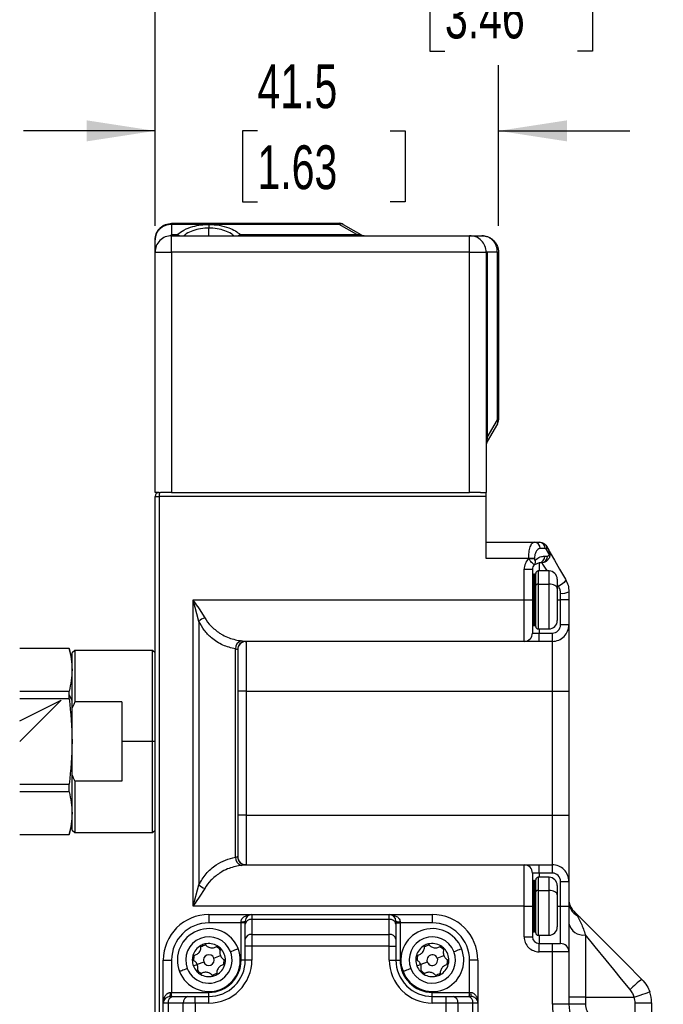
# Model space of a CAD drawing. Header units: millimetres. Extents: x 0 to 699, y 0 to 540.
# Tile 11 of 54: x 98 to 176, y 232 to 351. Entities that reach past the tile are written whole.
import ezdxf

# ---------------------------------------------------------------- set-up
doc = ezdxf.new("R2010")
doc.units = ezdxf.units.MM
doc.header["$LTSCALE"] = 2.5
doc.layers.add('DIMENSIONS', color=140, linetype='Continuous', lineweight=25)
doc.styles.add('SLDTEXTSTYLE0', font='TXT', dxfattribs={"width": 0.7})
doc.dimstyles.new('SLDDIMSTYLE0', dxfattribs={"dimtxt": 5.39502, "dimasz": 8.255, "dimexe": 0, "dimexo": 0.0625, "dimgap": 1.348755, "dimtad": 0, "dimtih": 1, "dimtoh": 1, "dimdec": 1, "dimrnd": 1e-09, "dimzin": 4, "dimdsep": 46, "dimtxsty": 'SLDTEXTSTYLE0', "dimsah": 1, "dimcen": 0.09, "dimadec": 0, "dimazin": 1, "dimtfac": 1, "dimtdec": 1, "dimtofl": 0, "dimtmove": 0, "dimatfit": 3, "dimfxl": 0, "dimfrac": 2, "dimtolj": 1, "dimtzin": 12, "dimarcsym": 0})
doc.dimstyles.new('SLDDIMSTYLE1', dxfattribs={"dimtxt": 5.39502, "dimasz": 8.255, "dimexe": 0, "dimexo": 0.0625, "dimgap": 1.348755, "dimtad": 0, "dimtih": 1, "dimtoh": 1, "dimdec": 1, "dimrnd": 1e-09, "dimzin": 12, "dimdsep": 46, "dimtxsty": 'SLDTEXTSTYLE0', "dimsah": 1, "dimcen": 0.09, "dimadec": 0, "dimazin": 3, "dimtfac": 1, "dimtdec": 1, "dimtofl": 0, "dimtmove": 0, "dimatfit": 3, "dimfxl": 0, "dimfrac": 2, "dimtolj": 1, "dimtzin": 12, "dimarcsym": 0})
doc.dimstyles.new('SLDDIMSTYLE3', dxfattribs={"dimtxt": 5.39502, "dimasz": 8.255, "dimexe": 0, "dimexo": 0.0625, "dimgap": 1.348755, "dimtad": 0, "dimtih": 1, "dimtoh": 1, "dimdec": 1, "dimrnd": 1e-09, "dimzin": 12, "dimdsep": 46, "dimtxsty": 'SLDTEXTSTYLE0', "dimsah": 1, "dimcen": 0.09, "dimadec": 0, "dimazin": 3, "dimtfac": 1, "dimtdec": 1, "dimtmove": 0, "dimatfit": 0, "dimfxl": 0, "dimfrac": 2, "dimtolj": 1, "dimtzin": 12, "dimarcsym": 0})

# ---------------------------------------------------------------- blocks, each defined once
blk = doc.blocks.new('_D_8')
at = {"layer": 'DIMENSIONS'}
for p, q in [((114.12, 326.46), (114.12, 364.1)), ((202.12, 128.96), (202.12, 364.1)), ((114.12, 356.17), (141.84, 356.17)), ((149.15, 356.17), (147.33, 356.17)), ((147.33, 356.17), (147.33, 347.59)), ((165.18, 356.17), (166.99, 356.17)), ((166.99, 356.17), (166.99, 347.59)), ((202.12, 356.17), (172.49, 356.17)), ((147.33, 347.59), (149.15, 347.59)), ((166.99, 347.59), (165.18, 347.59))]:
    blk.add_line(p, q, dxfattribs=at)
for points in [[(114.12, 356.17), (122.38, 354.9), (122.38, 357.44)], [(202.12, 356.17), (193.87, 357.44), (193.87, 354.9)]]:
    blk.add_solid(points, dxfattribs=at)
at = {"layer": 'DIMENSIONS', "char_height": 5.292, "attachment_point": 1, "style": 'SLDTEXTSTYLE0'}
for s, insert in [('88.0', (149.15, 364.2)), ('3.46', (149.15, 354.41))]:
    blk.add_mtext(s, dxfattribs=dict(at, insert=insert))
blk = doc.blocks.new('_D_9')
at = {"layer": 'DIMENSIONS'}
for p, q in [((57.05, 267.36), (57.05, 384.31)), ((202.12, 128.96), (202.12, 384.31)), ((82.22, 372.84), (85.75, 379.9)), ((85.75, 379.9), (87.52, 376.37)), ((57.05, 376.37), (80.46, 376.37)), ((80.46, 376.37), (82.22, 372.84)), ((87.52, 376.37), (110.15, 376.37)), ((117.46, 376.37), (115.65, 376.37)), ((115.65, 376.37), (115.65, 367.79)), ((133.5, 376.37), (135.31, 376.37)), ((135.31, 376.37), (135.31, 367.79)), ((202.12, 376.37), (140.81, 376.37)), ((115.65, 367.79), (117.46, 367.79)), ((135.31, 367.79), (133.5, 367.79))]:
    blk.add_line(p, q, dxfattribs=at)
for points in [[(57.05, 376.37), (65.31, 375.1), (65.31, 377.64)], [(202.12, 376.37), (193.87, 377.64), (193.87, 375.1)]]:
    blk.add_solid(points, dxfattribs=at)
at = {"layer": 'DIMENSIONS', "char_height": 5.292, "attachment_point": 1, "style": 'SLDTEXTSTYLE0'}
for s, insert in [('187.6', (115.22, 384.4)), ('7.39', (117.46, 374.62))]:
    blk.add_mtext(s, dxfattribs=dict(at, insert=insert))
blk = doc.blocks.new('_D_10')
at = {"layer": 'DIMENSIONS'}
for p, q in [((114.12, 326.46), (114.12, 345.89)), ((155.62, 326.46), (155.62, 345.89)), ((114.12, 337.95), (98.25, 337.95)), ((126.5, 337.95), (124.69, 337.95)), ((124.69, 337.95), (124.69, 329.38)), ((142.53, 337.95), (144.35, 337.95)), ((144.35, 337.95), (144.35, 329.38)), ((155.62, 337.95), (171.5, 337.95)), ((124.69, 329.38), (126.5, 329.38)), ((144.35, 329.38), (142.53, 329.38))]:
    blk.add_line(p, q, dxfattribs=at)
for points in [[(114.12, 337.95), (105.87, 339.22), (105.87, 336.68)], [(155.62, 337.95), (163.88, 336.68), (163.88, 339.22)]]:
    blk.add_solid(points, dxfattribs=at)
at = {"layer": 'DIMENSIONS', "char_height": 5.292, "attachment_point": 1, "style": 'SLDTEXTSTYLE0'}
for s, insert in [('41.5', (126.5, 345.98)), ('1.63', (126.5, 336.2))]:
    blk.add_mtext(s, dxfattribs=dict(at, insert=insert))
blk = doc.blocks.new('_D_11')
at = {"layer": 'DIMENSIONS'}
for p, q in [((57.05, 267.36), (57.05, 364.1)), ((114.12, 326.46), (114.12, 364.1)), ((81.8, 352.64), (85.32, 359.69)), ((85.32, 359.69), (87.09, 356.17)), ((29.6, 356.17), (27.79, 356.17)), ((27.79, 356.17), (27.79, 347.59)), ((45.64, 356.17), (47.45, 356.17)), ((47.45, 356.17), (47.45, 347.59)), ((57.05, 356.17), (52.95, 356.17)), ((57.05, 356.17), (80.03, 356.17)), ((80.03, 356.17), (81.8, 352.64)), ((87.09, 356.17), (114.12, 356.17)), ((27.79, 347.59), (29.6, 347.59)), ((47.45, 347.59), (45.64, 347.59))]:
    blk.add_line(p, q, dxfattribs=at)
for points in [[(57.05, 356.17), (65.31, 354.9), (65.31, 357.44)], [(114.12, 356.17), (105.87, 357.44), (105.87, 354.9)]]:
    blk.add_solid(points, dxfattribs=at)
at = {"layer": 'DIMENSIONS', "char_height": 5.292, "attachment_point": 1, "style": 'SLDTEXTSTYLE0'}
for s, insert in [('99.6', (29.6, 364.2)), ('3.92', (29.6, 354.41))]:
    blk.add_mtext(s, dxfattribs=dict(at, insert=insert))

msp = doc.modelspace()

# ---------------------------------------------------------------- linework, layer by layer
for p, q in [((116.124041, 326.784537), (116.124041, 326.650561)), ((116.124041, 326.784537), (136.356092, 326.784537)), ((116.124041, 326.650561), (116.124041, 325.41851)), ((136.356092, 326.650561), (116.124041, 326.650561)), ((120.624041, 326.640204), (120.624041, 326.207192)), ((120.624041, 325.284542), (120.624041, 326.207192)), ((136.356092, 326.784537), (136.356092, 326.650561)), ((138.490067, 325.41851), (136.356092, 326.650561)), ((136.856092, 326.650561), (138.990066, 325.41851)), ((114.124041, 323.284537), (114.124041, 324.784541)), ((116.124041, 325.284542), (116.124041, 325.41851)), ((116.124041, 325.41851), (116.807411, 325.41851)), ((116.124041, 323.284537), (116.124041, 325.284542)), ((116.124041, 325.284542), (152.124041, 325.284542)), ((124.440671, 325.41851), (138.490067, 325.41851)), ((138.490067, 325.41851), (138.490067, 325.284542)), ((152.124041, 323.284537), (152.124041, 325.284542)), ((152.124041, 325.284542), (153.62404, 325.284542)), ((114.124041, 323.284537), (116.124041, 323.284537)), ((114.124041, 294.284538), (114.124041, 323.284537)), ((152.124041, 323.284537), (116.124041, 323.284537)), ((116.124041, 323.284537), (116.124041, 294.284538)), ((152.124041, 294.284538), (152.124041, 323.284537)), ((152.124041, 323.284537), (154.124041, 323.284537)), ((154.124041, 323.284537), (154.124041, 294.284538)), ((154.258014, 323.284537), (154.124041, 323.284537)), ((155.490068, 323.284537), (154.258014, 323.284537)), ((154.258014, 323.284537), (154.258014, 300.918513)), ((155.490068, 303.052486), (155.490068, 323.284537)), ((155.490068, 323.284537), (155.624041, 323.284537)), ((155.624041, 323.284537), (155.624041, 303.052486)), ((154.258014, 300.918513), (155.490068, 303.052486)), ((155.490068, 302.552485), (154.258014, 300.418512)), ((155.490068, 303.052486), (155.624041, 303.052486)), ((154.258014, 300.918513), (154.124041, 300.918513)), ((114.624041, 294.284538), (114.124041, 294.284538)), ((114.124041, 293.784537), (114.624041, 293.784537)), ((114.124041, 100.28454), (114.124041, 293.784537)), ((114.624041, 294.284538), (114.624041, 293.784537)), ((114.624041, 294.284538), (114.801166, 294.284538)), ((114.624041, 293.784537), (114.624041, 100.28454)), ((154.124041, 293.784537), (114.624041, 293.784537)), ((116.124041, 294.284538), (114.801166, 294.284538)), ((116.124041, 294.284538), (152.124041, 294.284538)), ((153.446918, 294.284538), (152.124041, 294.284538)), ((153.446918, 294.284538), (154.124041, 294.284538)), ((154.124041, 293.784537), (154.124041, 294.284538)), ((154.124041, 286.284537), (154.124041, 293.784537)), ((154.124041, 288.284541), (159.954981, 288.284541)), ((159.954981, 288.284541), (160.546692, 288.284541)), ((161.23951, 287.484535), (160.6478, 287.484535)), ((161.412717, 287.78454), (161.70139, 287.284539)), ((161.70139, 286.88454), (161.412717, 287.384541)), ((159.262159, 286.284537), (154.124041, 286.284537)), ((159.262159, 286.268153), (159.262159, 286.284537)), ((159.954981, 286.284537), (159.262159, 286.284537)), ((159.954981, 286.268153), (159.262159, 286.268153)), ((160.524042, 285.784536), (159.950835, 285.542601)), ((159.954981, 286.284537), (159.954981, 286.268153)), ((160.835364, 285.784536), (160.524042, 285.784536)), ((160.524042, 285.784536), (160.524042, 284.784541)), ((161.21686, 286.584542), (161.528186, 286.584542)), ((158.724041, 281.284542), (158.724041, 284.984537)), ((158.724041, 284.984537), (159.724039, 284.984537)), ((159.724039, 284.984537), (159.724039, 281.284542)), ((159.97404, 284.384542), (159.874042, 284.384542)), ((159.874042, 284.384542), (159.874042, 281.284542)), ((159.97404, 281.284542), (159.97404, 284.384542)), ((160.124042, 283.034758), (160.124042, 284.484536)), ((161.72404, 284.784541), (160.42404, 284.784541)), ((160.42404, 284.784541), (160.42404, 283.198842)), ((161.72404, 283.198842), (161.72404, 284.784541)), ((160.42404, 283.198842), (161.72404, 283.198842)), ((160.42404, 283.198842), (160.42404, 277.784542)), ((161.72404, 277.784542), (161.72404, 283.198842)), ((162.724042, 283.784539), (162.724042, 282.651902)), ((162.856092, 282.920905), (162.729391, 283.100449)), ((160.124042, 278.08454), (160.124042, 283.034758)), ((162.724042, 282.651902), (162.724042, 278.784537)), ((163.124041, 281.284542), (163.124041, 282.10272)), ((164.124039, 282.284536), (164.124039, 281.284542)), ((118.709827, 244.284538), (118.709827, 281.284542)), ((118.709827, 281.284542), (158.724041, 281.284542)), ((119.416934, 278.698751), (118.709827, 281.284542)), ((158.724041, 276.284539), (158.724041, 281.284542)), ((158.724041, 281.284542), (159.724039, 281.284542)), ((159.724039, 281.284542), (159.724039, 277.284541)), ((159.724039, 281.284542), (159.874042, 281.284542)), ((159.97404, 281.284542), (159.874042, 281.284542)), ((159.874042, 281.284542), (159.874042, 278.184541)), ((159.97404, 281.284542), (160.124042, 281.284542)), ((159.97404, 278.184541), (159.97404, 281.284542)), ((162.724042, 281.284542), (163.124041, 281.284542)), ((164.124039, 281.284542), (163.124041, 281.284542)), ((163.124041, 278.284536), (163.124041, 281.284542)), ((164.124039, 281.284542), (164.124039, 278.284536)), ((119.456523, 280.193382), (120.124041, 279.129715)), ((119.416934, 278.698751), (119.416934, 246.870325)), ((159.724039, 277.284541), (160.524042, 277.284541)), ((159.874042, 278.184541), (159.97404, 278.184541)), ((160.42404, 277.784542), (161.72404, 277.784542)), ((160.524042, 277.784542), (160.524042, 277.284541)), ((160.524042, 276.284539), (160.524042, 277.284541)), ((160.524042, 277.284541), (162.124043, 277.284541)), ((162.124043, 276.284539), (162.124043, 277.284541)), ((164.124039, 278.284536), (163.124041, 278.284536)), ((164.124039, 278.284536), (164.124039, 270.284538)), ((158.724041, 276.284539), (125.080678, 276.284539)), ((125.12404, 276.284539), (125.12404, 270.284538)), ((160.524042, 276.284539), (158.724041, 276.284539)), ((162.124043, 276.284539), (160.524042, 276.284539)), ((162.124043, 270.284538), (162.124043, 276.284539)), ((103.762309, 275.43454), (97.770039, 275.43454)), ((103.762309, 275.421732), (97.770039, 275.421732)), ((104.124041, 274.084539), (103.762309, 275.43454)), ((103.762309, 275.421732), (103.762309, 275.43454)), ((104.424041, 275.184535), (104.124041, 274.884538)), ((104.124041, 268.244096), (104.124041, 274.884538)), ((113.824041, 275.184535), (104.424041, 275.184535)), ((104.424041, 275.184535), (104.424041, 268.979327)), ((114.124041, 274.884538), (113.824041, 275.184535)), ((113.824041, 264.184539), (113.824041, 275.184535)), ((123.831148, 250.200619), (123.831148, 275.36846)), ((124.12404, 275.284537), (124.102359, 275.284537)), ((124.12404, 275.284537), (124.12404, 250.284539)), ((97.770039, 270.267853), (103.762309, 270.267853)), ((103.762309, 269.809538), (103.762309, 270.267853)), ((125.12404, 270.284538), (124.12404, 270.284538)), ((125.12404, 270.284538), (162.124043, 270.284538)), ((125.12404, 270.284538), (125.12404, 255.284537)), ((162.124043, 270.284538), (164.124039, 270.284538)), ((162.124043, 255.284537), (162.124043, 270.284538)), ((164.124039, 270.284538), (164.124039, 255.284537)), ((103.762309, 269.338422), (97.770039, 269.338422)), ((103.762309, 269.338422), (103.762309, 269.809538)), ((104.124041, 269.134537), (103.762309, 269.809538)), ((110.124041, 268.979327), (104.424041, 268.979327)), ((110.124041, 268.979327), (110.124041, 264.184539)), ((104.124041, 264.184539), (104.124041, 268.244096)), ((104.124041, 260.124982), (104.124041, 264.184539)), ((113.824041, 264.184539), (110.124041, 264.184539)), ((110.124041, 264.184539), (110.124041, 259.389752)), ((114.124041, 264.184539), (113.824041, 264.184539)), ((113.824041, 253.184539), (113.824041, 264.184539)), ((104.124041, 253.484537), (104.124041, 260.124982)), ((104.424041, 259.389752), (104.424041, 253.184539)), ((110.124041, 259.389752), (104.424041, 259.389752)), ((97.770039, 259.030656), (103.762309, 259.030656)), ((103.762309, 258.101226), (97.770039, 258.101226)), ((103.762309, 258.101226), (103.762309, 259.030656)), ((125.12404, 255.284537), (124.12404, 255.284537)), ((125.12404, 255.284537), (125.12404, 249.28454)), ((125.12404, 255.284537), (162.124043, 255.284537)), ((162.124043, 249.28454), (162.124043, 255.284537)), ((162.124043, 255.284537), (164.124039, 255.284537)), ((164.124039, 255.284537), (164.124039, 247.28454)), ((103.762309, 252.934539), (104.124041, 254.284539)), ((104.124041, 253.484537), (104.424041, 253.184539)), ((113.824041, 253.184539), (114.124041, 253.484537)), ((97.770039, 252.947343), (103.762309, 252.947343)), ((97.770039, 252.934539), (103.762309, 252.934539)), ((103.762309, 252.934539), (103.762309, 252.947343)), ((104.424041, 253.184539), (113.824041, 253.184539)), ((124.102359, 250.284539), (124.12404, 250.284539)), ((125.080678, 249.28454), (158.724041, 249.28454)), ((158.724041, 244.284538), (158.724041, 249.28454)), ((158.724041, 249.28454), (160.524042, 249.28454)), ((160.524042, 248.284538), (160.524042, 249.28454)), ((160.524042, 249.28454), (162.124043, 249.28454)), ((162.124043, 248.284538), (162.124043, 249.28454)), ((159.724039, 248.284538), (159.724039, 244.284538)), ((160.524042, 248.284538), (159.724039, 248.284538)), ((160.124042, 246.034761), (160.124042, 247.48454)), ((161.72404, 247.784537), (160.42404, 247.784537)), ((160.42404, 247.784537), (160.42404, 246.198841)), ((162.124043, 248.284538), (160.524042, 248.284538)), ((160.524042, 248.284538), (160.524042, 247.784537)), ((161.72404, 246.198841), (161.72404, 247.784537)), ((118.709827, 244.284538), (119.416934, 246.870325)), ((120.124041, 246.439361), (119.456523, 245.375694)), ((159.97404, 247.384538), (159.874042, 247.384538)), ((159.874042, 247.384538), (159.874042, 244.284538)), ((159.97404, 244.284538), (159.97404, 247.384538)), ((162.724042, 246.784539), (162.724042, 245.651898)), ((163.124041, 247.28454), (164.124039, 247.28454)), ((163.124041, 244.284538), (163.124041, 247.28454)), ((164.124039, 247.28454), (164.124039, 244.284538)), ((160.124042, 241.084539), (160.124042, 246.034761)), ((160.42404, 246.198841), (161.72404, 246.198841)), ((160.42404, 246.198841), (160.42404, 240.784538)), ((161.72404, 240.784538), (161.72404, 246.198841)), ((162.724042, 245.651898), (162.724042, 241.784538)), ((158.724041, 244.284538), (118.709827, 244.284538)), ((158.724041, 240.584538), (158.724041, 244.284538)), ((158.724041, 244.284538), (159.724039, 244.284538)), ((159.724039, 244.284538), (159.724039, 240.584538)), ((159.724039, 244.284538), (159.874042, 244.284538)), ((159.97404, 244.284538), (159.874042, 244.284538)), ((159.874042, 244.284538), (159.874042, 241.184539)), ((159.97404, 244.284538), (160.124042, 244.284538)), ((159.97404, 241.184539), (159.97404, 244.284538)), ((162.724042, 244.284538), (163.124041, 244.284538)), ((163.124041, 239.784538), (163.124041, 244.284538)), ((163.124041, 244.284538), (164.124039, 244.284538)), ((164.124039, 244.284538), (164.124039, 238.784539)), ((164.242846, 244.502992), (164.161702, 244.726674)), ((120.624041, 243.284539), (120.624041, 242.284537)), ((120.624041, 243.284539), (125.824041, 243.284539)), ((125.824041, 243.284539), (125.824041, 242.698752)), ((125.824041, 243.284539), (142.424041, 243.284539)), ((125.824041, 242.698752), (125.824041, 240.870326)), ((142.424041, 242.698752), (125.824041, 242.698752)), ((142.424041, 242.698752), (142.424041, 243.284539)), ((142.424041, 243.284539), (147.624039, 243.284539)), ((142.424041, 240.870326), (142.424041, 242.698752)), ((147.624039, 243.284539), (147.624039, 242.284537)), ((164.709826, 243.698751), (165.124041, 243.15763)), ((124.524041, 242.284537), (120.624041, 242.284537)), ((124.524041, 242.284537), (124.524041, 242.417873)), ((125.024041, 242.284537), (124.524041, 242.284537)), ((124.524041, 237.784539), (124.524041, 242.284537)), ((125.024041, 242.133067), (125.024041, 242.484537)), ((125.024041, 240.30464), (125.024041, 242.133067)), ((143.224039, 242.484537), (143.224039, 242.133067)), ((143.224039, 242.284537), (143.724041, 242.284537)), ((143.224039, 242.133067), (143.224039, 240.30464)), ((143.724041, 242.417873), (143.724041, 242.284537)), ((143.724041, 242.284537), (143.724041, 237.784539)), ((147.624039, 242.284537), (143.724041, 242.284537)), ((125.024041, 239.456111), (125.024041, 240.30464)), ((125.824041, 240.870326), (125.824041, 239.456111)), ((125.824041, 240.870326), (142.424041, 240.870326)), ((142.424041, 239.456111), (142.424041, 240.870326)), ((143.224039, 240.30464), (143.224039, 239.456111)), ((158.724041, 240.584538), (159.724039, 240.584538)), ((159.874042, 241.184539), (159.97404, 241.184539)), ((160.42404, 240.784538), (161.72404, 240.784538)), ((160.524042, 240.784538), (160.524042, 239.784538)), ((166.12404, 240.827572), (166.12404, 233.350885)), ((125.824041, 239.456111), (125.024041, 239.456111)), ((125.024041, 237.784539), (125.024041, 239.456111)), ((125.824041, 239.456111), (125.824041, 237.784539)), ((142.424041, 239.456111), (125.824041, 239.456111)), ((142.424041, 237.784539), (142.424041, 239.456111)), ((142.424041, 239.456111), (143.224039, 239.456111)), ((143.224039, 239.456111), (143.224039, 237.784539)), ((160.524042, 238.784539), (160.524042, 239.784538)), ((160.524042, 239.784538), (162.124043, 239.784538)), ((162.124043, 238.784539), (162.124043, 239.784538)), ((162.124043, 239.784538), (163.124041, 239.784538)), ((121.229154, 238.021894), (122.020456, 238.332284)), ((148.229153, 238.021894), (149.020457, 238.332284)), ((162.124043, 238.784539), (160.524042, 238.784539)), ((162.124043, 232.441393), (162.124043, 238.784539)), ((164.124039, 238.784539), (162.124043, 238.784539)), ((164.124039, 238.784539), (164.124039, 232.441393)), ((115.124041, 237.784539), (116.124041, 237.784539)), ((115.124041, 232.584539), (115.124041, 237.784539)), ((116.124041, 237.784539), (116.124041, 233.884538)), ((119.227626, 237.236795), (118.762154, 237.054213)), ((120.018928, 237.547182), (119.227626, 237.236795)), ((125.024041, 237.784539), (124.524041, 237.784539)), ((125.824041, 237.784539), (125.024041, 237.784539)), ((142.424041, 237.784539), (143.224039, 237.784539)), ((143.224039, 237.784539), (143.724041, 237.784539)), ((146.227626, 237.236795), (145.762154, 237.054213)), ((147.018929, 237.547182), (146.227626, 237.236795)), ((152.124041, 233.884538), (152.124041, 237.784539)), ((153.124039, 237.784539), (152.124041, 237.784539)), ((153.124039, 237.784539), (153.124039, 232.584539)), ((115.924041, 233.384539), (116.275513, 233.384539)), ((115.990708, 233.884538), (116.124041, 233.884538)), ((116.124041, 233.384539), (116.124041, 233.884538)), ((116.124041, 233.884538), (120.624041, 233.884538)), ((116.275513, 233.384539), (118.10394, 233.384539)), ((118.10394, 233.384539), (118.952468, 233.384539)), ((118.952468, 232.584539), (118.952468, 233.384539)), ((118.952468, 233.384539), (120.624041, 233.384539)), ((120.624041, 233.384539), (120.624041, 233.884538)), ((120.624041, 232.584539), (120.624041, 233.384539)), ((147.624039, 233.384539), (147.624039, 233.884538)), ((147.624039, 233.884538), (152.124041, 233.884538)), ((147.624039, 232.584539), (147.624039, 233.384539)), ((147.624039, 233.384539), (149.295614, 233.384539)), ((149.295614, 232.584539), (149.295614, 233.384539)), ((149.295614, 233.384539), (150.144142, 233.384539)), ((150.144142, 233.384539), (151.972571, 233.384539)), ((151.972571, 233.384539), (152.324041, 233.384539)), ((152.124041, 233.384539), (152.124041, 233.884538)), ((152.124041, 233.884538), (152.257373, 233.884538)), ((166.12404, 233.284539), (164.124039, 233.284539)), ((166.12404, 233.350885), (166.096726, 233.348603)), ((166.096726, 233.348603), (166.12404, 233.348603)), ((166.12404, 233.348603), (166.12404, 233.350885)), ((166.12404, 233.284539), (166.12404, 233.348603)), ((166.12404, 233.284539), (166.12404, 232.441393)), ((166.12404, 233.284539), (172.013102, 233.284539)), ((115.709828, 232.584539), (115.124041, 232.584539)), ((115.124041, 111.984537), (115.124041, 232.584539)), ((117.538254, 232.584539), (115.709828, 232.584539)), ((115.709828, 232.584539), (115.709828, 111.984537)), ((118.952468, 232.584539), (117.538254, 232.584539)), ((117.538254, 111.984537), (117.538254, 232.584539)), ((118.952468, 232.584539), (118.952468, 111.984537)), ((120.624041, 232.584539), (118.952468, 232.584539)), ((149.295614, 232.584539), (147.624039, 232.584539)), ((149.295614, 111.984537), (149.295614, 232.584539)), ((150.709828, 232.584539), (149.295614, 232.584539)), ((150.709828, 232.584539), (150.709828, 111.984537)), ((152.538256, 232.584539), (150.709828, 232.584539)), ((152.538256, 111.984537), (152.538256, 232.584539)), ((153.124039, 232.584539), (152.538256, 232.584539)), ((153.124039, 232.584539), (153.124039, 111.984537)), ((164.124039, 232.441393), (162.124043, 232.441393)), ((166.12404, 232.441393), (164.124039, 232.441393)), ((172.124041, 225.612965), (172.124041, 232.627685)), ((172.124041, 232.627685), (174.124045, 232.627685)), ((174.124045, 232.627685), (174.124045, 219.127685))]:
    msp.add_line(p, q)
at = {"flags": 128}
for points in [[(161.70139, 287.284539), (161.871788, 286.989399), (162.394629, 286.083818), (163.009012, 285.019674), (163.722118, 283.784539)], [(161.541016, 284.784541), (161.388771, 285.000288), (160.970492, 285.593049), (160.90303, 285.688647)], [(160.42404, 283.198842), (160.365516, 283.19569), (160.309238, 283.186355), (160.257371, 283.171193), (160.211907, 283.150786), (160.174598, 283.125923), (160.146878, 283.097551), (160.129805, 283.066773), (160.124042, 283.034758)], [(162.724042, 282.651902), (162.704827, 282.758602), (162.647919, 282.861204), (162.55551, 282.955767), (162.431148, 283.038647), (162.279611, 283.106663), (162.106724, 283.157208), (161.919133, 283.188336), (161.72404, 283.198842)], [(163.722118, 283.784539), (163.736214, 283.712261), (163.708189, 283.619516), (163.639387, 283.510738), (163.533097, 283.391141), (163.394404, 283.266433), (163.229951, 283.142597), (163.047602, 283.025549), (162.856092, 282.920905)], [(160.42404, 246.198841), (160.365516, 246.19569), (160.309238, 246.186354), (160.257371, 246.171188), (160.211907, 246.150785), (160.174598, 246.125919), (160.146878, 246.097551), (160.129805, 246.066772), (160.124042, 246.034761)], [(162.724042, 245.651898), (162.704827, 245.758601), (162.647919, 245.861207), (162.55551, 245.955766), (162.431148, 246.038646), (162.279611, 246.106666), (162.106724, 246.157211), (161.919133, 246.188332), (161.72404, 246.198841)], [(164.709826, 243.698751), (165.158169, 243.250408), (165.538256, 242.870324)], [(165.538256, 242.870324), (166.40851, 242.000067), (167.589576, 240.819002), (169.031904, 239.376674), (170.952318, 237.456259), (172.952471, 235.456112)], [(171.538254, 234.2102), (170.495094, 235.485339), (169.547779, 236.643095), (168.626354, 237.769187), (167.296161, 239.394982), (166.12404, 240.827572)], [(123.230683, 238.806995), (123.412301, 238.878234), (123.58694, 238.946737), (123.747887, 239.009869), (123.88896, 239.065205), (124.004734, 239.110618), (124.090762, 239.144362), (124.14374, 239.165141), (124.161627, 239.172158)], [(150.230685, 238.806995), (150.4123, 238.878234), (150.586942, 238.946737), (150.747889, 239.009869), (150.888958, 239.065205), (151.004733, 239.110618), (151.090761, 239.144362), (151.143738, 239.165141), (151.161627, 239.172158)], [(118.017399, 236.762083), (117.835781, 236.690842), (117.661142, 236.62234), (117.500195, 236.559209), (117.359123, 236.503874), (117.243348, 236.458461), (117.157319, 236.424715), (117.104344, 236.403936), (117.086456, 236.396919)], [(145.017398, 236.762083), (144.835783, 236.690842), (144.661141, 236.62234), (144.500194, 236.559209), (144.359124, 236.503874), (144.243346, 236.458461), (144.157318, 236.424715), (144.104344, 236.403936), (144.086455, 236.396919)], [(166.096726, 233.348603), (166.115814, 233.303835), (166.12404, 233.284539)], [(172.013102, 233.284539), (172.381637, 233.412684), (172.736009, 233.535905), (173.062605, 233.649467), (173.348864, 233.749005), (173.583796, 233.830693), (173.758363, 233.891393), (173.86586, 233.928771), (173.902159, 233.941392)]]:
    msp.add_lwpolyline(points, dxfattribs=at)
for centre, radius, start, end in [((136.356114, 325.784633), 0.999904, 59.99832982, 90.00124857), ((136.606092, 326.15785), 0.552507, 63.09695525, 116.90304475), ((116.124042, 323.28454), 2.000001, 90.00003601, 180.00008405), ((116.644777, 324.848838), 0.592433, 47.34511594, 74.06668747), ((124.603308, 324.848833), 0.592438, 105.93343269, 132.6547639), ((139.490056, 326.28454), 0.999999, 240.00063718, 270.00053438), ((152.12404, 323.28454), 2.000002, 359.99993872, 89.99995455), ((154.997312, 302.802485), 0.552547, 333.09897063, 26.90102937), ((154.623974, 303.052499), 1.000067, 330.00125933, 359.99922237), ((155.124109, 299.918497), 1.000067, 150.00125933, 179.99922237), ((114.624045, 293.784535), 0.500004, 90.00040982, 179.99969691), ((159.897243, 287.53454), 0.75222, 356.18835074, 85.5978423), ((160.488954, 287.53454), 0.75222, 356.18835074, 85.5978423), ((161.018512, 287.58454), 0.442038, 333.09910026, 26.90089974), ((161.307222, 287.084539), 0.442005, 333.09688991, 26.90311009), ((160.524051, 284.984539), 1.80001, 134.51107731, 180.00005372), ((160.524048, 284.984532), 0.800009, 135.76695791, 179.99961928), ((159.517421, 285.92735), 0.579551, 318.40399862, 17.40053193), ((160.466299, 286.534541), 0.752224, 274.40247403, 3.81133293), ((160.77762, 286.534546), 0.75223, 274.40262285, 3.81087919), ((159.874034, 284.534536), 0.149994, 179.9997446, 270.00310133), ((159.974035, 284.234535), 0.150007, 0.00175698, 89.99824302), ((160.424044, 284.48454), 0.300002, 90.00075081, 180.00067214), ((161.724034, 283.784534), 1.000007, 0.00030309, 89.99969691), ((163.365763, 283.614164), 1.530651, 260.91375908, 299.6957836), ((120.905098, 277.052611), 2.219101, 110.60785402, 132.11461687), ((159.974048, 278.334536), 0.149994, 269.99689867, 0.0002554), ((161.724047, 278.784537), 0.999995, 269.99957435, 359.99999876), ((158.724051, 277.284527), 0.999988, 269.99942343, 0.00079002), ((159.874047, 278.034534), 0.150007, 90.00175698, 179.99824302), ((160.424031, 278.084531), 0.299989, 179.99832168, 270.00167832), ((162.124046, 278.284536), 0.999995, 269.9997878, 359.99999876), ((162.124044, 278.284535), 1.999996, 269.99996998, 0.00003002), ((124.863713, 275.374519), 1.032583, 108.37215691, 180.33616316), ((125.091645, 275.295256), 0.989344, 90.635117, 180.62079408), ((125.124048, 275.284532), 1.000007, 90.00040982, 179.99969691), ((124.863716, 250.194559), 1.032586, 179.66373874, 251.62773616), ((125.091635, 250.273814), 0.989334, 179.3788685, 269.36543381), ((125.124035, 250.284535), 0.999995, 179.9997878, 270.00031893), ((158.724045, 248.284546), 0.999995, 359.99957435, 90.0002122), ((162.124044, 247.284545), 1.999996, 359.99986326, 90.00003002), ((159.874047, 247.534545), 0.150007, 180.00175698, 269.99824302), ((160.424031, 247.484548), 0.299989, 89.99832168, 180.00167832), ((161.724041, 246.784536), 1.000001, 0.00015217, 90.00006128), ((162.12404, 247.284537), 1.000001, 0.00015217, 89.99984783), ((120.905067, 248.516413), 2.219041, 227.88508941, 249.39243971), ((159.974042, 247.234537), 0.150001, 0.00075081, 90.00067214), ((166.124052, 245.11297), 2.000012, 180.00016989, 224.99987555), ((166.083042, 244.865861), 1.959014, 180.19642416, 240.69016286), ((120.624044, 237.784536), 5.500003, 90.00003515, 179.9999697), ((125.824046, 242.484534), 0.800005, 90.00033759, 179.99979581), ((125.724043, 241.991641), 0.714146, 81.95076749, 168.57796898), ((142.424037, 242.484537), 0.800002, 359.99997645, 89.99975674), ((142.524042, 241.991649), 0.71414, 11.42152867, 98.0496091), ((147.624037, 237.784537), 5.500002, 0.00002202, 89.99997798), ((164.530953, 241.860317), 1.426455, 45.07681116, 65.43171065), ((120.62404, 237.784538), 4.5, 89.99999657, 179.99997971), ((120.624041, 237.784538), 3.8, 21.4176195, 201.41761156), ((124.646823, 243.405374), 0.995105, 262.91245353, 292.27627397), ((143.60126, 243.405394), 0.995124, 247.72399431, 277.08733411), ((147.624042, 237.784538), 3.8, 21.41762091, 201.41760502), ((147.624043, 237.784539), 4.499998, 0.00000005, 90.00004738), ((161.724041, 241.784539), 1.000001, 269.99993872, 359.99995455), ((165.859152, 242.585317), 1.777592, 192.55090013, 278.56983124), ((120.624041, 237.784539), 2.8, 21.417617, 201.41760622), ((125.724043, 240.163216), 0.714146, 81.95069958, 168.57803688), ((142.524043, 240.163223), 0.714139, 11.42146077, 98.049677), ((147.624042, 237.784538), 2.800001, 21.41763665, 201.41756569), ((160.524038, 240.584536), 1.799997, 179.99993093, 270.00012836), ((159.874043, 241.034535), 0.150004, 90.00054243, 179.9987461), ((160.524045, 240.584543), 0.800005, 180.00033759, 269.99979581), ((159.974038, 241.334543), 0.150004, 270.00054244, 359.99803461), ((160.424038, 241.084533), 0.299995, 179.99882477, 270.00046375), ((120.624041, 237.784539), 3.8, 201.41762463, 21.41760643), ((120.624038, 237.78454), 1.999997, 119.08592051, 163.74928339), ((120.624032, 237.784576), 1.999962, 103.74924917, 119.08625973), ((120.624049, 237.784529), 1.850011, 101.77079198, 121.06467343), ((120.624039, 237.78453), 2.000009, 59.08606006, 103.74913625), ((120.624054, 237.784557), 1.849977, 41.77046363, 61.06469999), ((120.62408, 237.784592), 1.999934, 43.74892828, 59.08614962), ((120.624044, 237.784539), 1.999997, 359.08595455, 43.74931191), ((147.624041, 237.784539), 3.8, 201.41762091, 21.41760502), ((147.624038, 237.784543), 1.999994, 119.08595876, 163.74935492), ((147.624021, 237.784598), 1.999938, 103.74905563, 119.08630725), ((147.624032, 237.784574), 1.849964, 101.77054235, 121.06492306), ((147.62404, 237.784524), 2.000014, 59.08612057, 103.74907573), ((147.624005, 237.784493), 1.850058, 41.77088996, 61.06427366), ((147.624025, 237.784533), 2.000015, 43.74908236, 59.08562145), ((147.624048, 237.78454), 1.999993, 359.08592919, 43.74940264), ((163.124048, 238.784546), 0.999991, 359.99960561, 90.00039439), ((120.624042, 237.784538), 2.8, 201.41758152, 21.4176417), ((120.624056, 237.784536), 2.000015, 163.74929554, 179.08589738), ((120.624015, 237.784543), 1.849974, 161.77049405, 181.06475488), ((120.624041, 237.784538), 0.65, 21.41763676, 201.41759031), ((120.624041, 237.784539), 0.65, 201.41766674, 21.41756034), ((147.624041, 237.784539), 2.800001, 201.41760117, 21.41760117), ((147.623803, 237.78457), 1.999761, 163.74821457, 179.08678064), ((147.624017, 237.784543), 1.849974, 161.77049405, 181.06475488), ((147.624041, 237.784539), 0.649999, 21.41761206, 201.41770495), ((147.624042, 237.784538), 0.649999, 201.41761206, 21.41770495), ((120.624039, 237.784538), 1.999998, 179.08595765, 201.41760813), ((120.624027, 237.784528), 1.999983, 201.41747874, 223.74932831), ((120.624044, 237.784536), 5.199997, 269.99996546, 0.00003454), ((120.624044, 237.784536), 4.399997, 269.99995991, 0.00004009), ((120.62404, 237.78454), 3.900001, 270.00000534, 359.99999466), ((120.624044, 237.784537), 1.999997, 299.08592051, 343.74928339), ((120.624003, 237.784543), 1.850038, 341.77083204, 1.0644169), ((120.623996, 237.784546), 2.000045, 343.74941436, 359.08577856), ((147.624038, 237.784536), 5.199997, 179.99996546, 270.00001401), ((147.624038, 237.784538), 4.399998, 179.99998062, 270.00001938), ((147.624045, 237.784543), 3.900004, 180.00005205, 269.99992058), ((147.624087, 237.784547), 2.000046, 179.08622624, 201.41733954), ((147.624094, 237.784567), 2.000059, 201.41780826, 223.74876661), ((147.624045, 237.784533), 1.999994, 299.08595876, 343.74935492), ((147.624066, 237.784534), 1.849974, 341.77049405, 1.06475488), ((147.624249, 237.784511), 1.999791, 343.74833339, 359.08666182), ((120.624065, 237.784577), 2.000044, 223.74957605, 239.08593914), ((120.624013, 237.784499), 1.849953, 221.7702921, 241.06476418), ((120.624039, 237.784524), 1.999986, 239.08579275, 283.74940356), ((120.624053, 237.784512), 1.849971, 281.77042782, 301.06471711), ((120.624023, 237.78459), 2.000053, 283.7494239, 299.08571273), ((147.624185, 237.784729), 2.000237, 223.75032087, 239.08519433), ((147.624078, 237.784584), 1.850058, 221.77088996, 241.06427366), ((147.624038, 237.784523), 1.999984, 239.08577257, 283.74942373), ((147.624044, 237.784534), 1.849994, 281.77055264, 301.0645923), ((147.624034, 237.784567), 2.000029, 283.74923036, 299.08576025), ((177.380239, 229.004631), 7.824751, 124.46251329, 138.29699375), ((115.924042, 232.584538), 0.800001, 90.00008628, 179.99994708), ((116.416936, 232.684538), 0.714144, 101.42187008, 188.04939345), ((115.003209, 233.761761), 0.995102, 337.72340722, 7.08734099), ((118.245364, 232.684537), 0.714146, 101.42189499, 188.04927962), ((150.002717, 232.684536), 0.714146, 351.95076749, 78.57796898), ((151.831145, 232.684536), 0.714146, 351.95076749, 78.57796898), ((153.244949, 233.761773), 0.995177, 172.91394568, 202.27562068), ((152.324041, 232.58454), 0.799999, 359.99988213, 89.99998447), ((170.12383, 232.627656), 2.000211, 0.00083383, 19.17212116), ((170.123897, 232.62765), 4.000148, 0.00050488, 19.17310866), ((168.124021, 232.441382), 5.999978, 179.99990065, 225.00005891), ((168.124047, 232.441397), 4.000008, 180.00006723, 224.99997821), ((168.124043, 232.441395), 2.000004, 180.00006723, 224.99997821)]:
    msp.add_arc(centre, radius, start, end)
for points, knots in [([(114.124041, 324.784541), (114.15083, 325.036102), (114.192946, 325.431599), (114.446036, 325.896141), (114.705152, 326.213507), (115.01609, 326.464514), (115.480722, 326.7154), (115.869103, 326.757139), (116.124041, 326.784537)], [0, 0, 0, 0, 0.2394661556, 0.3764808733, 0.5000179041, 0.6304192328, 0.7574023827, 1, 1, 1, 1]), ([(116.124041, 326.650561), (115.869846, 326.62528), (115.484161, 326.586921), (115.018239, 326.35323), (114.707068, 326.119608), (114.447666, 325.823796), (114.1942, 325.391937), (114.151236, 325.01998), (114.124041, 324.784541)], [0, 0, 0, 0, 0.2503519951, 0.3798553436, 0.5111980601, 0.6339404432, 0.7682939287, 1, 1, 1, 1]), ([(116.807411, 325.41851), (117.068245, 325.617134), (117.636722, 326.050025), (118.628821, 326.395634), (119.645393, 326.605708), (120.297748, 326.628703), (120.624041, 326.640204)], [0, 0, 0, 0, 0.2394135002, 0.5217921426, 0.7608118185, 1, 1, 1, 1]), ([(120.624041, 326.207192), (120.291782, 326.192231), (119.632167, 326.162531), (118.715811, 325.912213), (118.022388, 325.627662), (117.705942, 325.363065), (117.612031, 325.284542)], [0, 0, 0, 0, 0.3099632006, 0.6153528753, 0.8858495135, 1, 1, 1, 1]), ([(120.624041, 326.640204), (121.040026, 326.621564), (121.863177, 326.584678), (122.943883, 326.29665), (123.818835, 325.913321), (124.243511, 325.575396), (124.440671, 325.41851)], [0, 0, 0, 0, 0.3048003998, 0.6031374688, 0.8157524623, 1, 1, 1, 1]), ([(123.636052, 325.284542), (123.542152, 325.363054), (123.225702, 325.627646), (122.532298, 325.912206), (121.615929, 326.162538), (120.956313, 326.192233), (120.624041, 326.207192)], [0, 0, 0, 0, 0.1141364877, 0.3846467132, 0.6900247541, 1, 1, 1, 1]), ([(116.431175, 325.284542), (116.491871, 325.293224), (116.625998, 325.312409), (116.74323, 325.380973), (116.807411, 325.41851)], [0, 0, 0, 0, 0.4525254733, 1, 1, 1, 1]), ([(124.440671, 325.41851), (124.511804, 325.376943), (124.629413, 325.308218), (124.763801, 325.291248), (124.816907, 325.284542)], [0, 0, 0, 0, 0.6048279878, 1, 1, 1, 1]), ([(138.990066, 325.41851), (139.017373, 325.402399), (139.054973, 325.380215), (139.01391, 325.36094), (138.990595, 325.359462), (138.962024, 325.358299), (138.926984, 325.359583), (138.866002, 325.363752), (138.719127, 325.380291), (138.587202, 325.402303), (138.490067, 325.41851)], [0, 0, 0, 0, 0.102874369, 0.1416522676, 0.1763138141, 0.2220527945, 0.2791881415, 0.3478869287, 0.5198541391, 1, 1, 1, 1]), ([(155.490068, 323.284537), (155.464782, 323.538731), (155.426415, 323.924415), (155.192741, 324.390346), (154.95911, 324.701514), (154.663298, 324.960913), (154.231439, 325.214379), (153.859482, 325.257345), (153.62404, 325.284542)], [0, 0, 0, 0, 0.2503522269, 0.3798554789, 0.5111983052, 0.6339412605, 0.7682916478, 1, 1, 1, 1]), ([(153.62404, 325.284542), (153.875603, 325.25775), (154.2711, 325.215629), (154.735647, 324.962546), (155.053013, 324.703428), (155.304017, 324.392489), (155.554903, 323.927855), (155.596643, 323.539475), (155.624041, 323.284537)], [0, 0, 0, 0, 0.2394672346, 0.3764824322, 0.5000178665, 0.6304199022, 0.7574033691, 1, 1, 1, 1]), ([(154.258014, 300.918513), (154.241805, 300.821378), (154.219791, 300.689454), (154.203259, 300.542578), (154.199083, 300.481597), (154.197797, 300.446557), (154.198967, 300.417986), (154.200444, 300.39467), (154.219713, 300.353604), (154.2419, 300.391204), (154.258014, 300.418512)], [0, 0, 0, 0, 0.4801434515, 0.652109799, 0.7208086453, 0.7779406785, 0.8236796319, 0.8583470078, 0.8971218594, 1, 1, 1, 1]), ([(159.262159, 286.284537), (159.270688, 286.530337), (159.283376, 286.896002), (159.366623, 287.370234), (159.476659, 287.746985), (159.611908, 288.137885), (159.862991, 288.245217), (159.954981, 288.284541)], [0, 0, 0, 0, 0.33106069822, 0.49250178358, 0.64343837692, 0.86936573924, 1, 1, 1, 1]), ([(160.546692, 288.284541), (160.648351, 288.275743), (160.82323, 288.260608), (161.066614, 288.14911), (161.2675, 287.998678), (161.365737, 287.853817), (161.412717, 287.78454)], [0, 0, 0, 0, 0.2906246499, 0.4999481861, 0.7608602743, 1, 1, 1, 1]), ([(160.6478, 287.484535), (160.546337, 287.45854), (160.306151, 287.397005), (160.098525, 287.054334), (159.975736, 286.676921), (159.961897, 286.415278), (159.954981, 286.284537)], [0, 0, 0, 0, 0.2029102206, 0.4803370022, 0.7403276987, 1, 1, 1, 1]), ([(161.835366, 286.784538), (161.831936, 286.721777), (161.824979, 286.594467), (161.768185, 286.407811), (161.67607, 286.230285), (161.504951, 286.021051), (161.222481, 285.827044), (160.960954, 285.798326), (160.835364, 285.784536)], [0, 0, 0, 0, 0.1201674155, 0.2437582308, 0.3707747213, 0.5012118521, 0.7604732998, 1, 1, 1, 1]), ([(161.412717, 287.384541), (161.401675, 287.400326), (161.379207, 287.432446), (161.320585, 287.473634), (161.270055, 287.480428), (161.23951, 287.484535)], [0, 0, 0, 0, 0.27651565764, 0.56265270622, 1, 1, 1, 1]), ([(161.528186, 286.584542), (161.579003, 286.595688), (161.64448, 286.610051), (161.695039, 286.671723), (161.715311, 286.709616), (161.726795, 286.75065), (161.729558, 286.795549), (161.722457, 286.841679), (161.708165, 286.870756), (161.70139, 286.88454)], [0, 0, 0, 0, 0.3580093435, 0.4612985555, 0.5653663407, 0.6678738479, 0.7666065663, 0.8893552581, 1, 1, 1, 1]), ([(161.70139, 287.284539), (161.740572, 287.20465), (161.81803, 287.046717), (161.829633, 286.871247), (161.835366, 286.784538)], [0, 0, 0, 0, 0.5058451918, 1, 1, 1, 1]), ([(159.950835, 285.542601), (159.942232, 285.54332), (159.913234, 285.545743), (159.834574, 285.615585), (159.690713, 285.732825), (159.532586, 285.909593), (159.382843, 286.092784), (159.304092, 286.207219), (159.262159, 286.268153)], [0, 0, 0, 0, 0.0252255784, 0.0850242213, 0.2970821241, 0.5882623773, 0.7807591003, 1, 1, 1, 1]), ([(159.954981, 286.268153), (159.956135, 286.238567), (159.958311, 286.182761), (159.974268, 286.117438), (160.001661, 286.081552), (160.037202, 286.070722), (160.056976, 286.088529), (160.07045, 286.100664)], [0, 0, 0, 0, 0.3298020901, 0.6220820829, 0.7305808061, 0.8164008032, 1, 1, 1, 1]), ([(160.07045, 286.100664), (160.259653, 286.253958), (160.597513, 286.527697), (161.027616, 286.567173), (161.21686, 286.584542)], [0, 0, 0, 0, 0.560001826, 1, 1, 1, 1]), ([(163.722118, 283.784539), (163.838378, 283.548003), (164.07112, 283.07448), (164.106388, 282.548018), (164.124039, 282.284536)], [0, 0, 0, 0, 0.4995239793, 1, 1, 1, 1]), ([(163.124041, 282.10272), (163.111121, 282.250159), (163.085394, 282.543761), (162.932304, 282.795556), (162.856092, 282.920905)], [0, 0, 0, 0, 0.50217644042, 1, 1, 1, 1]), ([(118.709827, 281.284542), (118.746498, 281.227076), (118.964262, 280.885826), (119.220395, 280.526799), (119.435733, 280.222736), (119.456523, 280.193382)], [0, 0, 0, 0, 0.154655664, 0.9183895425, 1, 1, 1, 1]), ([(123.831148, 275.36846), (123.315325, 275.496743), (122.268759, 275.757019), (120.999629, 276.599542), (120.025849, 277.598067), (119.617967, 278.33536), (119.416934, 278.698751)], [0, 0, 0, 0, 0.2764356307, 0.5608677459, 0.7835640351, 1, 1, 1, 1]), ([(120.124041, 279.129715), (120.353664, 278.787358), (120.838894, 278.063901), (121.550027, 277.559032), (121.924634, 277.293079)], [0, 0, 0, 0, 0.473223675, 1, 1, 1, 1]), ([(121.924634, 277.293079), (121.987612, 277.251183), (122.051049, 277.208979), (122.360102, 277.018176), (123.090759, 276.652481), (123.930798, 276.437311), (124.494937, 276.360378), (124.538255, 276.35447)], [0, 0, 0, 0, 0.0810867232, 0.0816797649, 0.389432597, 0.9531160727, 1, 1, 1, 1]), ([(124.538255, 276.35447), (124.55471, 276.35172), (124.620335, 276.34075), (124.729538, 276.322796), (124.857243, 276.303621), (124.948106, 276.292557), (125.007485, 276.287407), (125.03692, 276.285621), (125.06132, 276.284715), (125.073515, 276.284604), (125.080678, 276.284539)], [0, 0, 0, 0, 0.09143321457, 0.36465869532, 0.60653131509, 0.79915279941, 0.86618673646, 0.93316371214, 0.96074411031, 1, 1, 1, 1]), ([(124.102359, 275.284537), (124.068766, 275.29228), (123.976384, 275.313572), (123.887629, 275.347115), (123.831148, 275.36846)], [0, 0, 0, 0, 0.3636325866, 1, 1, 1, 1]), ([(104.424041, 268.979327), (104.36564, 268.843061), (104.261352, 268.599727), (104.165998, 268.352762), (104.124041, 268.244096)], [0, 0, 0, 0, 0.5599926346, 1, 1, 1, 1]), ([(104.124041, 260.124982), (104.177655, 259.986764), (104.273395, 259.739942), (104.37801, 259.496756), (104.424041, 259.389752)], [0, 0, 0, 0, 0.5599912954, 1, 1, 1, 1]), ([(103.762309, 258.101226), (103.929972, 257.24071), (104.264714, 255.522673), (103.929583, 253.804787), (103.762309, 252.947343)], [0, 0, 0, 0, 0.5008718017, 1, 1, 1, 1]), ([(119.416934, 246.870325), (119.681903, 247.331107), (120.219506, 248.266002), (121.378083, 249.255062), (122.605587, 249.917281), (123.426529, 250.107075), (123.831148, 250.200619)], [0, 0, 0, 0, 0.2764356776, 0.5608680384, 0.7835642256, 1, 1, 1, 1]), ([(123.831148, 250.200619), (123.887443, 250.222022), (123.976146, 250.255747), (124.068586, 250.276834), (124.102359, 250.284539)], [0, 0, 0, 0, 0.6346539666, 1, 1, 1, 1]), ([(124.538255, 249.214605), (124.494936, 249.208699), (123.930789, 249.131781), (123.055336, 248.907546), (122.294631, 248.517798), (121.990124, 248.320082), (121.957279, 248.297973), (121.924634, 248.276)], [0, 0, 0, 0, 0.0468908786, 0.6106604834, 0.9575437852, 0.95780298, 1, 1, 1, 1]), ([(125.080678, 249.28454), (125.073225, 249.284459), (125.032827, 249.284016), (124.952165, 249.27717), (124.839999, 249.262833), (124.743405, 249.248083), (124.66781, 249.235971), (124.623927, 249.228788), (124.580169, 249.221566), (124.555462, 249.217463), (124.538255, 249.214605)], [0, 0, 0, 0, 0.04084803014, 0.22141491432, 0.44310358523, 0.66068058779, 0.75691879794, 0.86272553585, 0.90440044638, 1, 1, 1, 1]), ([(121.924634, 248.276), (121.550031, 248.010053), (120.838895, 247.505187), (120.353667, 246.781726), (120.124041, 246.439361)], [0, 0, 0, 0, 0.5267671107, 1, 1, 1, 1]), ([(119.456523, 245.375694), (119.435733, 245.346339), (119.220395, 245.042276), (118.964266, 244.683248), (118.746498, 244.342002), (118.709827, 244.284538)], [0, 0, 0, 0, 0.081610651, 0.8453463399, 1, 1, 1, 1]), ([(164.758497, 243.647997), (164.606241, 243.801981), (164.41938, 243.990961), (164.337616, 244.237789), (164.322474, 244.283498)], [0, 0, 0, 0, 0.8148158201, 1, 1, 1, 1]), ([(124.524041, 242.417873), (124.526155, 242.454826), (124.530444, 242.529804), (124.576504, 242.681086), (124.718753, 242.904509), (125.034189, 243.150585), (125.336775, 243.189753), (125.496292, 243.210402)], [0, 0, 0, 0, 0.0807599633, 0.163859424, 0.3427418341, 0.6535077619, 1, 1, 1, 1]), ([(142.751792, 243.210399), (142.911311, 243.189752), (143.213898, 243.150589), (143.529322, 242.904508), (143.67158, 242.681096), (143.717641, 242.529813), (143.721928, 242.45483), (143.724041, 242.417873)], [0, 0, 0, 0, 0.3464941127, 0.6572566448, 0.8361296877, 0.9192320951, 1, 1, 1, 1]), ([(165.124041, 243.15763), (165.290535, 242.846666), (165.690647, 242.099366), (165.964274, 241.296407), (166.12404, 240.827572)], [0, 0, 0, 0, 0.4161162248, 1, 1, 1, 1]), ([(118.703949, 238.344221), (118.775995, 238.351119), (118.915038, 238.36443), (119.115257, 238.4406), (119.297869, 238.555535), (119.457339, 238.713349), (119.576449, 238.903958), (119.648918, 239.108251), (119.67904, 239.321274), (119.661097, 239.46028), (119.651799, 239.532321)], [0, 0, 0, 0, 0.1255128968, 0.2422319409, 0.3690698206, 0.4989225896, 0.6293839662, 0.7569389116, 0.8740317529, 1, 1, 1, 1]), ([(120.148695, 239.72723), (120.190691, 239.668285), (120.27174, 239.554524), (120.437814, 239.419214), (120.628657, 239.318534), (120.845064, 239.259337), (121.069691, 239.251491), (121.282849, 239.290876), (121.482394, 239.3713), (121.593804, 239.456343), (121.651544, 239.500417)], [0, 0, 0, 0, 0.1255128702, 0.2422322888, 0.3690704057, 0.4989223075, 0.6293845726, 0.7569388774, 0.8740317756, 1, 1, 1, 1]), ([(122.068786, 239.167546), (122.038633, 239.101536), (121.980442, 238.974149), (121.947019, 238.762435), (121.952877, 238.54532), (121.997754, 238.403851), (122.020456, 238.332284)], [0, 0, 0, 0, 0.2515723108, 0.4854916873, 0.739715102, 1, 1, 1, 1]), ([(145.70395, 238.344221), (145.775995, 238.351119), (145.915038, 238.36443), (146.115256, 238.440599), (146.297868, 238.555535), (146.457337, 238.713349), (146.576448, 238.903958), (146.648915, 239.108251), (146.679043, 239.321274), (146.661098, 239.46028), (146.651798, 239.532321)], [0, 0, 0, 0, 0.1255114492, 0.2422311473, 0.3690687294, 0.4989216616, 0.6293832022, 0.756938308, 0.874031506, 1, 1, 1, 1]), ([(147.148696, 239.72723), (147.190692, 239.668285), (147.271742, 239.554525), (147.437815, 239.419214), (147.628658, 239.318535), (147.845065, 239.259337), (148.069691, 239.251491), (148.282849, 239.290875), (148.482394, 239.371301), (148.593806, 239.456343), (148.651545, 239.500417)], [0, 0, 0, 0, 0.1255128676, 0.2422318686, 0.3690699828, 0.498921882, 0.6293836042, 0.756938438, 0.8740313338, 1, 1, 1, 1]), ([(149.068785, 239.167546), (149.038633, 239.101536), (148.980444, 238.974149), (148.947018, 238.762435), (148.95288, 238.545321), (148.997755, 238.403851), (149.020457, 238.332284)], [0, 0, 0, 0, 0.2515717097, 0.4854914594, 0.7397151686, 1, 1, 1, 1]), ([(122.020456, 238.332284), (122.052533, 238.264375), (122.115964, 238.130085), (122.259182, 237.966745), (122.427675, 237.834309), (122.556846, 237.780513), (122.623787, 237.752634)], [0, 0, 0, 0, 0.2603818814, 0.5149092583, 0.7486120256, 1, 1, 1, 1]), ([(149.020457, 238.332284), (149.052533, 238.264375), (149.115964, 238.130085), (149.259183, 237.966745), (149.427675, 237.834308), (149.556846, 237.780513), (149.623786, 237.752634)], [0, 0, 0, 0, 0.260382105, 0.5149097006, 0.7486118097, 1, 1, 1, 1]), ([(119.227626, 237.236795), (119.19555, 237.304704), (119.132119, 237.438993), (118.988899, 237.602332), (118.820407, 237.734768), (118.691236, 237.788564), (118.624295, 237.816443)], [0, 0, 0, 0, 0.2603823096, 0.5149084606, 0.7486116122, 1, 1, 1, 1]), ([(119.179295, 236.401531), (119.209448, 236.46754), (119.26764, 236.594927), (119.301063, 236.806642), (119.295203, 237.023757), (119.250328, 237.165226), (119.227626, 237.236795)], [0, 0, 0, 0, 0.2515721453, 0.4854909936, 0.7397138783, 1, 1, 1, 1]), ([(122.544133, 237.224855), (122.472088, 237.217958), (122.333044, 237.204647), (122.132825, 237.128477), (121.950213, 237.013542), (121.790743, 236.855728), (121.671633, 236.66512), (121.599165, 236.460826), (121.569042, 236.247803), (121.586985, 236.108797), (121.596284, 236.036756)], [0, 0, 0, 0, 0.1255128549, 0.2422318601, 0.3690701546, 0.4989217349, 0.6293842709, 0.7569389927, 0.8740317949, 1, 1, 1, 1]), ([(146.227626, 237.236795), (146.195549, 237.304704), (146.132119, 237.438994), (145.988899, 237.602332), (145.820408, 237.734768), (145.691236, 237.788564), (145.624296, 237.816443)], [0, 0, 0, 0, 0.2603825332, 0.5149089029, 0.7486113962, 1, 1, 1, 1]), ([(146.179294, 236.401531), (146.209448, 236.46754), (146.267639, 236.594927), (146.301065, 236.806641), (146.295203, 237.023757), (146.250328, 237.165226), (146.227626, 237.236795)], [0, 0, 0, 0, 0.2515723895, 0.4854912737, 0.7397140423, 1, 1, 1, 1]), ([(149.544132, 237.224855), (149.472087, 237.217958), (149.333044, 237.204647), (149.132826, 237.128477), (148.950212, 237.013544), (148.790745, 236.855726), (148.67163, 236.665122), (148.599169, 236.460825), (148.569039, 236.247803), (148.586984, 236.108797), (148.596284, 236.036756)], [0, 0, 0, 0, 0.12551133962, 0.24223093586, 0.36907023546, 0.49892075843, 0.62938425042, 0.75693852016, 0.87403161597, 1, 1, 1, 1]), ([(121.099388, 235.841849), (121.057392, 235.900794), (120.976342, 236.014554), (120.810267, 236.149862), (120.619425, 236.250543), (120.403018, 236.309739), (120.178391, 236.317589), (119.965234, 236.278201), (119.765689, 236.197776), (119.654278, 236.112735), (119.596539, 236.068661)], [0, 0, 0, 0, 0.1255130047, 0.24223185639, 0.36907010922, 0.49892215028, 0.62938459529, 0.75693923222, 0.87403225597, 1, 1, 1, 1]), ([(148.099387, 235.841849), (148.057391, 235.900794), (147.976341, 236.014554), (147.810267, 236.149863), (147.619425, 236.250542), (147.403018, 236.309739), (147.178392, 236.317589), (146.965234, 236.278201), (146.765689, 236.197776), (146.654277, 236.112735), (146.596537, 236.068661)], [0, 0, 0, 0, 0.1255130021, 0.2422314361, 0.3690696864, 0.4989217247, 0.6293836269, 0.7569387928, 0.8740318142, 1, 1, 1, 1]), ([(172.952471, 235.456112), (173.171077, 235.208256), (173.57124, 234.754553), (173.798878, 234.195182), (173.902159, 233.941392)], [0, 0, 0, 0, 0.5462932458, 1, 1, 1, 1]), ([(115.19818, 232.912288), (115.218828, 233.071807), (115.257993, 233.374396), (115.504072, 233.68982), (115.727483, 233.83208), (115.878766, 233.878136), (115.95375, 233.882425), (115.990708, 233.884538)], [0, 0, 0, 0, 0.3464953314, 0.6572582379, 0.8361288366, 0.9192304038, 1, 1, 1, 1]), ([(152.257373, 233.884538), (152.294327, 233.882425), (152.369304, 233.878136), (152.520587, 233.832075), (152.744012, 233.689826), (152.99009, 233.37439), (153.029255, 233.071804), (153.049902, 232.912286)], [0, 0, 0, 0, 0.0807597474, 0.163858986, 0.3427439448, 0.6535079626, 1, 1, 1, 1]), ([(172.013102, 233.284539), (171.957704, 233.450624), (171.846699, 233.783419), (171.641198, 234.067761), (171.538254, 234.2102)], [0, 0, 0, 0, 0.4990596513, 1, 1, 1, 1])]:
    msp.add_open_spline(points, degree=3, knots=knots)
for points in [[(103.762309, 275.421732), (103.929778, 274.562752), (104.264714, 272.844792), (103.929778, 271.126832), (103.762309, 270.267853)], [(103.762309, 269.338422), (103.929778, 267.620461), (104.264714, 264.184539), (103.929778, 260.748617), (103.762309, 259.030656)]]:
    msp.add_open_spline(points, degree=3)
at = {"layer": 'DIMENSIONS', "color": 140}
for p, q in [((97.770039, 266.684539), (102.770039, 269.184539)), ((102.770039, 269.184539), (97.770039, 264.184539))]:
    msp.add_line(p, q, dxfattribs=at)

# ---------------------------------------------------------------- dimensions: what is measured, and where the dimension line sits
at = {"layer": 'DIMENSIONS'}
for base, p2, text, picture, middle in [((202.124041, 376.369021), (202.124041, 125.784539), '187.6', '_D_9', (125.480552, 376.369021)), ((114.124041, 356.167014), (114.124041, 323.284539), '99.6', '_D_11', (37.620884, 356.167014))]:
    dim = msp.add_linear_dim(base=base, p1=(57.053408, 264.184539), p2=p2, text=text, dimstyle='SLDDIMSTYLE1', dxfattribs=at)
    dim.commit()
    dim.dimension.update_dxf_attribs({"geometry": picture, "text_midpoint": middle, "dimtype": 160})
for base, p1, dimstyle, picture, middle in [((114.124041, 356.167014), (202.124041, 125.784539), 'SLDDIMSTYLE0', '_D_8', (157.162306, 356.167014)), ((114.124041, 337.951856), (155.624041, 323.284539), 'SLDDIMSTYLE3', '_D_10', (134.517885, 337.951856))]:
    dim = msp.add_linear_dim(base=base, p1=p1, p2=(114.124041, 323.284539), dimstyle=dimstyle, dxfattribs=at)
    dim.commit()
    dim.dimension.update_dxf_attribs({"geometry": picture, "text_midpoint": middle, "dimtype": 160})

doc.saveas('drawing.dxf')
